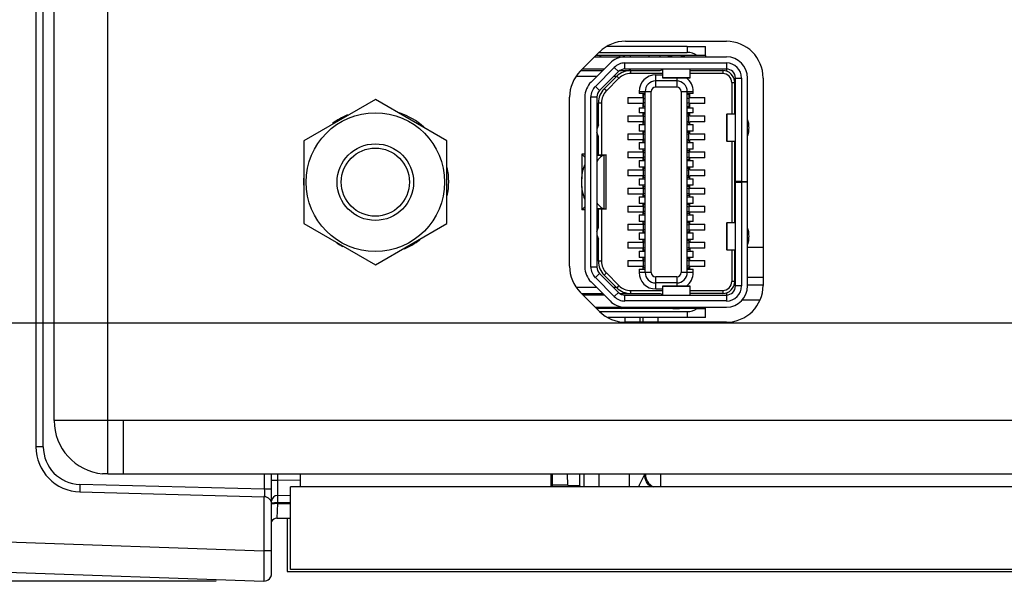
# Model space of a CAD drawing. Header units: inches. Extents: x 0 to 34, y 0 to 22.
# Tile 98 of 133: x 12.2 to 13.5, y 16.3 to 17. Entities that reach past the tile are written whole.
import ezdxf

# ---------------------------------------------------------------- set-up
doc = ezdxf.new("R2010")
doc.units = ezdxf.units.IN
doc.header["$LTSCALE"] = 1.87
doc.header["$MEASUREMENT"] = 0
doc.layers.get('0').update_dxf_attribs({"linetype": 'CONTINUOUS'})
for name, color, linetype in [('02___PRT_ALL_AXES', 7, 'CONTINUOUS'), ('DIMENSIONS', 7, 'CONTINUOUS'), ('THREAD', 7, 'CONTINUOUS')]:
    doc.layers.add(name, color=color, linetype=linetype)
doc.styles.get("Standard").update_dxf_attribs({"font": 'txt', "width": 0.8})
doc.dimstyles.new('DIMSTYLE_1', dxfattribs={"dimtxt": 0.125, "dimasz": 0.18, "dimexe": 0.125, "dimexo": 0.0625, "dimgap": 0.0625, "dimtad": 0, "dimtih": 1, "dimtoh": 1, "dimzin": 4, "dimdsep": 46, "dimtxsty": 'STANDARD', "dimblk": '_FILLED', "dimblk1": '_FILLED', "dimblk2": '_FILLED', "dimcen": 0.09, "dimadec": 0, "dimazin": 0, "dimtp": 0.001, "dimtm": 0.001, "dimtfac": 1, "dimtofl": 0, "dimtmove": 0, "dimatfit": 3, "dimldrblk": '_FILLED', "dimfxl": 1, "dimtolj": 1, "dimtzin": 4, "dimarcsym": 0})
doc.dimstyles.new('DIMSTYLE_2', dxfattribs={"dimtxt": 0.125, "dimasz": 0.18, "dimexe": 0.125, "dimexo": 0.0625, "dimgap": 0.0625, "dimtad": 0, "dimtih": 1, "dimtoh": 1, "dimzin": 4, "dimdsep": 46, "dimtxsty": 'STANDARD', "dimblk": '_FILLED', "dimblk1": '_FILLED', "dimblk2": '_FILLED', "dimcen": 0.09, "dimadec": 0, "dimazin": 0, "dimtp": 0.01, "dimtm": 0.01, "dimtfac": 1, "dimtofl": 0, "dimtmove": 0, "dimatfit": 3, "dimldrblk": '_FILLED', "dimfxl": 1, "dimtolj": 1, "dimtzin": 4, "dimarcsym": 0})

# ---------------------------------------------------------------- blocks, each defined once
blk = doc.blocks.new('_FILLED')
at = {"color": 0, "linetype": 'ByBlock'}
blk.add_solid([(0, 0), (-1, 0.17361), (-1, -0.17361)], dxfattribs=at)
blk = doc.blocks.new('*D1')
at = {"layer": 'DIMENSIONS', "color": 2, "linetype": 'Continuous', "transparency": 16777216}
for p, q in [((11.4587, 16.4051), (11.4587, 15.4033)), ((15.4235, 16.2705), (15.4235, 15.4033)), ((11.4587, 15.5283), (12.7661, 15.5283)), ((15.4235, 15.5283), (14.1161, 15.5283))]:
    blk.add_line(p, q, dxfattribs=at)
at = {"layer": 'DIMENSIONS', "color": 2, "linetype": 'Continuous', "transparency": 16777216, "xscale": 0.18, "yscale": 0.18, "zscale": 0.18, "rotation": 180}
blk.add_blockref('_FILLED', (11.4587, 15.5283), dxfattribs=at)
at = {"layer": 'DIMENSIONS', "color": 2, "linetype": 'Continuous', "transparency": 16777216, "xscale": 0.18, "yscale": 0.18, "zscale": 0.18}
blk.add_blockref('_FILLED', (15.4235, 15.5283), dxfattribs=at)
at = {"layer": 'DIMENSIONS', "color": 2, "linetype": 'Continuous', "transparency": 16777216, "insert": (13.4411, 15.5908), "char_height": 0.125, "width": 1.225, "attachment_point": 2, "line_spacing_factor": 0.9}
blk.add_mtext('3.96{\\Ftxt.shx;\\W1.000000;\\H0.125000; }[100.7]', dxfattribs=at)
blk = doc.blocks.new('*D2')
at = {"layer": 'DIMENSIONS', "color": 2, "linetype": 'Continuous', "transparency": 16777216}
for p, q in [((10.6467, 17.1659), (10.5292, 17.1659)), ((10.6467, 16.6152), (10.6467, 17.1659)), ((15.361, 16.6152), (10.5217, 16.6152)), ((12.4618, 16.2784), (10.5217, 16.2784)), ((10.6467, 16.2784), (10.6467, 15.9184))]:
    blk.add_line(p, q, dxfattribs=at)
at = {"layer": 'DIMENSIONS', "color": 2, "linetype": 'Continuous', "transparency": 16777216, "xscale": 0.18, "yscale": 0.18, "zscale": 0.18}
for p, rotation in [((10.6467, 16.6152), 270), ((10.6467, 16.2784), 90)]:
    blk.add_blockref('_FILLED', p, dxfattribs=dict(at, rotation=rotation))
at = {"layer": 'DIMENSIONS', "color": 2, "linetype": 'Continuous', "transparency": 16777216, "insert": (10.4667, 17.2284), "char_height": 0.125, "width": 0.925, "attachment_point": 3, "line_spacing_factor": 0.9}
blk.add_mtext('.34{\\Ftxt.shx;\\W1.000000;\\H0.125000; }[8.6]', dxfattribs=at)
blk = doc.blocks.new('*D3')
at = {"layer": 'DIMENSIONS', "color": 2, "linetype": 'Continuous', "transparency": 16777216}
for p, q in [((11.4587, 16.4051), (11.4587, 14.6533)), ((15.6095, 16.3338), (15.6095, 14.6533)), ((11.4587, 14.7783), (12.8591, 14.7783)), ((15.6095, 14.7783), (14.2091, 14.7783))]:
    blk.add_line(p, q, dxfattribs=at)
at = {"layer": 'DIMENSIONS', "color": 2, "linetype": 'Continuous', "transparency": 16777216, "xscale": 0.18, "yscale": 0.18, "zscale": 0.18, "rotation": 180}
blk.add_blockref('_FILLED', (11.4587, 14.7783), dxfattribs=at)
at = {"layer": 'DIMENSIONS', "color": 2, "linetype": 'Continuous', "transparency": 16777216, "xscale": 0.18, "yscale": 0.18, "zscale": 0.18}
blk.add_blockref('_FILLED', (15.6095, 14.7783), dxfattribs=at)
at = {"layer": 'DIMENSIONS', "color": 2, "linetype": 'Continuous', "transparency": 16777216, "insert": (13.5341, 14.8408), "char_height": 0.125, "width": 1.225, "attachment_point": 2, "line_spacing_factor": 0.9}
blk.add_mtext('4.15{\\Ftxt.shx;\\W1.000000;\\H0.125000; }[105.4]', dxfattribs=at)

msp = doc.modelspace()

# ---------------------------------------------------------------- linework, layer by layer
at = {"color": 3, "linetype": 'Continuous'}
for p, q in [((12.3203, 16.4184), (12.3203, 19.6077)), ((12.2503, 16.488), (12.2503, 19.538)), ((12.3403, 16.488), (12.2503, 16.488)), ((12.3403, 16.488), (12.3403, 16.418)), ((12.3203, 16.4184), (12.3134, 16.4184)), ((12.3403, 16.418), (12.3203, 16.418)), ((12.5719, 16.418), (12.5719, 16.4015)), ((12.8996, 16.418), (12.8996, 16.4015))]:
    msp.add_line(p, q, dxfattribs=at)
at = {"color": 7, "linetype": 'Continuous'}
for p, q in [((12.2264, 19.5712), (12.2264, 16.4538)), ((12.236, 16.4538), (12.236, 19.5712)), ((13.0636, 16.965), (12.9586, 16.965)), ((12.963, 16.969), (13.0779, 16.969)), ((12.9641, 16.965), (12.9649, 16.9631)), ((13.0779, 16.9768), (12.9726, 16.9768)), ((12.9894, 16.965), (12.9886, 16.9631)), ((13.0029, 16.965), (13.0037, 16.9631)), ((13.0282, 16.965), (13.0273, 16.9631)), ((13.0417, 16.965), (13.0425, 16.9631)), ((13.091, 16.965), (13.0669, 16.965)), ((13.0779, 16.9768), (13.0779, 16.969)), ((13.0779, 16.9768), (13.1016, 16.9768)), ((13.1016, 16.965), (13.091, 16.965)), ((13.1016, 16.965), (13.1016, 16.9768)), ((12.9769, 16.955), (12.9521, 16.9302)), ((12.9566, 16.9631), (13.1291, 16.9631)), ((12.9964, 16.9473), (12.9964, 16.9552)), ((12.9964, 16.9552), (13.1291, 16.9552)), ((13.1016, 16.9647), (13.1016, 16.9631)), ((13.1291, 16.9552), (13.1291, 16.9446)), ((12.9389, 16.9453), (12.9673, 16.9453)), ((12.9409, 16.9473), (12.9693, 16.9473)), ((12.9577, 16.9246), (12.9825, 16.9494)), ((12.9881, 16.9438), (12.9633, 16.919)), ((12.9825, 16.9494), (12.9881, 16.9438)), ((12.99, 16.9453), (13.0425, 16.9453)), ((12.9964, 16.9473), (13.1291, 16.9473)), ((13.0039, 16.9414), (13.0039, 16.9453)), ((13.0458, 16.9414), (13.0039, 16.9414)), ((13.0366, 16.9318), (13.0366, 16.9394)), ((13.0458, 16.9394), (13.0366, 16.9394)), ((13.0425, 16.9453), (13.0458, 16.9465)), ((13.0458, 16.9355), (13.0458, 16.9473)), ((13.0813, 16.9473), (13.0813, 16.9355)), ((13.0813, 16.9453), (13.1242, 16.9453)), ((13.1242, 16.9414), (13.0813, 16.9414)), ((13.1242, 16.9453), (13.1242, 16.9414)), ((12.9594, 16.9375), (12.9327, 16.9375)), ((12.9693, 16.9213), (12.9858, 16.9378)), ((12.9886, 16.9351), (12.9721, 16.9186)), ((12.9854, 16.9375), (12.9817, 16.9375)), ((12.9858, 16.9378), (12.9886, 16.9351)), ((13.0366, 16.9237), (13.0366, 16.9316)), ((13.0641, 16.9316), (13.0366, 16.9316)), ((13.0813, 16.9357), (13.0458, 16.9357)), ((13.0813, 16.9355), (13.0458, 16.9355)), ((13.0641, 16.9355), (13.0641, 16.9237)), ((13.136, 16.9296), (13.136, 16.8883)), ((13.136, 16.9296), (13.1399, 16.9296)), ((13.1399, 16.8883), (13.1399, 16.9296)), ((13.1409, 16.6638), (13.1409, 16.9355)), ((13.1409, 16.9355), (13.1488, 16.9355)), ((13.1488, 16.9355), (13.1488, 16.8001)), ((13.1567, 16.6638), (13.1567, 16.9355)), ((12.9633, 16.919), (12.9577, 16.9246)), ((12.9721, 16.9186), (12.9693, 16.9213)), ((13.0149, 16.9178), (13.0149, 16.9154)), ((13.0149, 16.9178), (13.0228, 16.9178)), ((13.0197, 16.9154), (13.0149, 16.9154)), ((13.0197, 16.9154), (13.0197, 16.9099)), ((13.0228, 16.9154), (13.0197, 16.9154)), ((13.0208, 16.8981), (13.0208, 16.9138)), ((13.0208, 16.9138), (13.0228, 16.9138)), ((13.0228, 16.6816), (13.0228, 16.9178)), ((13.0228, 16.9178), (13.0307, 16.9178)), ((13.0307, 16.6816), (13.0307, 16.9178)), ((13.0641, 16.9237), (13.0366, 16.9237)), ((13.0701, 16.9178), (13.0701, 16.6816)), ((13.0701, 16.9178), (13.0779, 16.9178)), ((13.0779, 16.6816), (13.0779, 16.9178)), ((13.0811, 16.9154), (13.0779, 16.9154)), ((13.0799, 16.9138), (13.0779, 16.9138)), ((13.0782, 16.9178), (13.0858, 16.9178)), ((13.0799, 16.9138), (13.0799, 16.8981)), ((13.0811, 16.9099), (13.0811, 16.9154)), ((13.0858, 16.9154), (13.0811, 16.9154)), ((13.0858, 16.9154), (13.0858, 16.9178)), ((12.6701, 16.9075), (12.5766, 16.8535)), ((12.7636, 16.8535), (12.6701, 16.9075)), ((12.9441, 16.9107), (12.9441, 16.6886)), ((12.9519, 16.6886), (12.9519, 16.9107)), ((12.9519, 16.9107), (12.9598, 16.9107)), ((12.9598, 16.9107), (12.9598, 16.6886)), ((12.9618, 16.8745), (12.9618, 16.9032)), ((12.9618, 16.9032), (12.9657, 16.9032)), ((12.9657, 16.9032), (12.9657, 16.8351)), ((13, 16.9099), (13, 16.902)), ((13, 16.9099), (13.0197, 16.9099)), ((13.0197, 16.902), (13, 16.902)), ((13.0197, 16.902), (13.0197, 16.8965)), ((13.0208, 16.9083), (13.0228, 16.9091)), ((13.0228, 16.9028), (13.0208, 16.9037)), ((13.0799, 16.9083), (13.0779, 16.9091)), ((13.0779, 16.9028), (13.0799, 16.9037)), ((13.0811, 16.9099), (13.1008, 16.9099)), ((13.0811, 16.8965), (13.0811, 16.902)), ((13.1008, 16.902), (13.0811, 16.902)), ((13.1008, 16.902), (13.1008, 16.9099)), ((13.0149, 16.8965), (13.0149, 16.8898)), ((13.0149, 16.8965), (13.0197, 16.8965)), ((13.0197, 16.8898), (13.0149, 16.8898)), ((13.0197, 16.8965), (13.0228, 16.8965)), ((13.0197, 16.8898), (13.0197, 16.8863)), ((13.0228, 16.8898), (13.0197, 16.8898)), ((13.0228, 16.8981), (13.0208, 16.8981)), ((13.0208, 16.8764), (13.0208, 16.8883)), ((13.0228, 16.8883), (13.0208, 16.8883)), ((13.0779, 16.8981), (13.0799, 16.8981)), ((13.0779, 16.8965), (13.0812, 16.8965)), ((13.0811, 16.8898), (13.0779, 16.8898)), ((13.0799, 16.8883), (13.0779, 16.8883)), ((13.0799, 16.8764), (13.0799, 16.8883)), ((13.0811, 16.8863), (13.0811, 16.8898)), ((13.0858, 16.8898), (13.0811, 16.8898)), ((13.0812, 16.8965), (13.0858, 16.8965)), ((13.0858, 16.8898), (13.0858, 16.8965)), ((13.1291, 16.8883), (13.1291, 16.8528)), ((13.1291, 16.8883), (13.1294, 16.8883)), ((13.1294, 16.8883), (13.1294, 16.8528)), ((13.1409, 16.8883), (13.1294, 16.8883)), ((13, 16.8863), (13, 16.8784)), ((13, 16.8863), (13.0197, 16.8863)), ((13.0197, 16.8784), (13, 16.8784)), ((13.0149, 16.8749), (13.0149, 16.8662)), ((13.0149, 16.8749), (13.0197, 16.8749)), ((13.0197, 16.8784), (13.0197, 16.8749)), ((13.0197, 16.8749), (13.0228, 16.8749)), ((13.0208, 16.8854), (13.0228, 16.886)), ((13.0228, 16.8786), (13.0208, 16.8793)), ((13.0228, 16.8764), (13.0208, 16.8764)), ((13.0799, 16.8854), (13.0779, 16.886)), ((13.0779, 16.8786), (13.0799, 16.8793)), ((13.0799, 16.8764), (13.0779, 16.8764)), ((13.0779, 16.8749), (13.0812, 16.8749)), ((13.0811, 16.8863), (13.1008, 16.8863)), ((13.0811, 16.8749), (13.0811, 16.8784)), ((13.1008, 16.8784), (13.0811, 16.8784)), ((13.0812, 16.8749), (13.0858, 16.8749)), ((13.0858, 16.8662), (13.0858, 16.8749)), ((13.1008, 16.8784), (13.1008, 16.8863)), ((12.9618, 16.8745), (12.9598, 16.8686)), ((12.9618, 16.8587), (12.9598, 16.8646)), ((13, 16.8627), (13, 16.8548)), ((13, 16.8627), (13.0197, 16.8627)), ((13.0197, 16.8662), (13.0149, 16.8662)), ((13.0197, 16.8662), (13.0197, 16.8627)), ((13.0228, 16.8662), (13.0197, 16.8662)), ((13.0208, 16.8528), (13.0208, 16.8646)), ((13.0228, 16.8646), (13.0208, 16.8646)), ((13.0228, 16.8624), (13.0208, 16.8618)), ((13.0811, 16.8662), (13.0779, 16.8662)), ((13.0779, 16.8646), (13.0799, 16.8646)), ((13.0779, 16.8624), (13.0799, 16.8618)), ((13.0799, 16.8528), (13.0799, 16.8646)), ((13.0811, 16.8627), (13.0811, 16.8662)), ((13.0858, 16.8662), (13.0811, 16.8662)), ((13.0811, 16.8627), (13.1008, 16.8627)), ((13.1008, 16.8548), (13.1008, 16.8627)), ((12.5766, 16.8535), (12.5766, 16.7455)), ((12.7636, 16.7455), (12.7636, 16.8535)), ((12.9618, 16.8351), (12.9618, 16.8587)), ((13.0197, 16.8548), (13, 16.8548)), ((13.0149, 16.8512), (13.0149, 16.8426)), ((13.0149, 16.8512), (13.0197, 16.8512)), ((13.0197, 16.8548), (13.0197, 16.8512)), ((13.0197, 16.8512), (13.0228, 16.8512)), ((13.0228, 16.855), (13.0208, 16.8557)), ((13.0228, 16.8528), (13.0208, 16.8528)), ((13.0779, 16.855), (13.0799, 16.8557)), ((13.0799, 16.8528), (13.0779, 16.8528)), ((13.0779, 16.8512), (13.0812, 16.8512)), ((13.0811, 16.8512), (13.0811, 16.8548)), ((13.1008, 16.8548), (13.0811, 16.8548)), ((13.0812, 16.8512), (13.0858, 16.8512)), ((13.0858, 16.8426), (13.0858, 16.8512)), ((13.1294, 16.8528), (13.1291, 16.8528)), ((13.1294, 16.8528), (13.1409, 16.8528)), ((13.136, 16.8528), (13.136, 16.7465)), ((13.1399, 16.7465), (13.1399, 16.8528)), ((13.1403, 16.7465), (13.1403, 16.8528)), ((13, 16.839), (13, 16.8312)), ((13, 16.839), (13.0197, 16.839)), ((13.0197, 16.8426), (13.0149, 16.8426)), ((13.0197, 16.8426), (13.0197, 16.839)), ((13.0228, 16.8426), (13.0197, 16.8426)), ((13.0208, 16.8292), (13.0208, 16.841)), ((13.0208, 16.841), (13.0228, 16.841)), ((13.0208, 16.8378), (13.0228, 16.8386)), ((13.0811, 16.8426), (13.0779, 16.8426)), ((13.0779, 16.841), (13.0799, 16.841)), ((13.0799, 16.8378), (13.0779, 16.8386)), ((13.0799, 16.841), (13.0799, 16.8292)), ((13.0811, 16.839), (13.0811, 16.8426)), ((13.0858, 16.8426), (13.0811, 16.8426)), ((13.0811, 16.839), (13.1008, 16.839)), ((13.1008, 16.8312), (13.1008, 16.839)), ((13.1399, 16.841), (13.1403, 16.841)), ((12.9401, 16.8359), (12.9401, 16.8037)), ((12.9401, 16.8359), (12.9441, 16.832)), ((12.9441, 16.8359), (12.9401, 16.8359)), ((12.9618, 16.8359), (12.9598, 16.8359)), ((12.9598, 16.8351), (12.972, 16.8351)), ((12.9598, 16.8346), (12.9686, 16.8346)), ((12.9719, 16.8351), (12.9686, 16.8346)), ((12.9686, 16.8346), (12.9686, 16.7648)), ((12.972, 16.7642), (12.972, 16.8351)), ((13.0197, 16.8312), (13, 16.8312)), ((13.0149, 16.8276), (13.0149, 16.819)), ((13.0149, 16.8276), (13.0197, 16.8276)), ((13.0197, 16.8312), (13.0197, 16.8276)), ((13.0197, 16.8276), (13.0228, 16.8276)), ((13.0228, 16.8316), (13.0208, 16.8324)), ((13.0228, 16.8292), (13.0208, 16.8292)), ((13.0779, 16.8316), (13.0799, 16.8324)), ((13.0779, 16.8292), (13.0799, 16.8292)), ((13.0779, 16.8276), (13.0812, 16.8276)), ((13.0811, 16.8276), (13.0811, 16.8312)), ((13.1008, 16.8312), (13.0811, 16.8312)), ((13.0812, 16.8276), (13.0858, 16.8276)), ((13.0858, 16.819), (13.0858, 16.8276)), ((13, 16.8154), (13, 16.8075)), ((13, 16.8154), (13.0197, 16.8154)), ((13.0197, 16.819), (13.0149, 16.819)), ((13.0197, 16.819), (13.0197, 16.8154)), ((13.0228, 16.819), (13.0197, 16.819)), ((13.0208, 16.8056), (13.0208, 16.8174)), ((13.0228, 16.8174), (13.0208, 16.8174)), ((13.0228, 16.8152), (13.0208, 16.8145)), ((13.0811, 16.819), (13.0779, 16.819)), ((13.0799, 16.8174), (13.0779, 16.8174)), ((13.0799, 16.8145), (13.0779, 16.8152)), ((13.0799, 16.8056), (13.0799, 16.8174)), ((13.0811, 16.8154), (13.0811, 16.819)), ((13.0858, 16.819), (13.0811, 16.819)), ((13.0811, 16.8154), (13.1008, 16.8154)), ((13.1008, 16.8075), (13.1008, 16.8154)), ((13.1406, 16.8221), (13.1409, 16.8221)), ((13.0197, 16.8075), (13, 16.8075)), ((13.0149, 16.804), (13.0149, 16.7953)), ((13.0149, 16.804), (13.0197, 16.804)), ((13.0197, 16.8075), (13.0197, 16.804)), ((13.0197, 16.804), (13.0228, 16.804)), ((13.0208, 16.8084), (13.0228, 16.8078)), ((13.0228, 16.8056), (13.0208, 16.8056)), ((13.0779, 16.8078), (13.0799, 16.8084)), ((13.0799, 16.8056), (13.0779, 16.8056)), ((13.0779, 16.804), (13.0812, 16.804)), ((13.0811, 16.804), (13.0811, 16.8075)), ((13.1008, 16.8075), (13.0811, 16.8075)), ((13.0812, 16.804), (13.0858, 16.804)), ((13.0858, 16.7953), (13.0858, 16.804)), ((13.1488, 16.8001), (13.1409, 16.8001)), ((13.1409, 16.7993), (13.1488, 16.7993)), ((13.1488, 16.8001), (13.1567, 16.8001)), ((13.1488, 16.7993), (13.1488, 16.6638)), ((13.1567, 16.7993), (13.1488, 16.7993)), ((12.9401, 16.7936), (12.9401, 16.7634)), ((13, 16.7918), (13, 16.7839)), ((13, 16.7918), (13.0197, 16.7918)), ((13.0197, 16.7953), (13.0149, 16.7953)), ((13.0197, 16.7953), (13.0197, 16.7918)), ((13.0228, 16.7953), (13.0197, 16.7953)), ((13.0208, 16.782), (13.0208, 16.7938)), ((13.0208, 16.7938), (13.0228, 16.7938)), ((13.0208, 16.7909), (13.0228, 16.7916)), ((13.0228, 16.7842), (13.0208, 16.7848)), ((13.0811, 16.7953), (13.0779, 16.7953)), ((13.0799, 16.7938), (13.0779, 16.7938)), ((13.0779, 16.7916), (13.0799, 16.7909)), ((13.0799, 16.7848), (13.0779, 16.7842)), ((13.0799, 16.7938), (13.0799, 16.782)), ((13.0811, 16.7918), (13.0811, 16.7953)), ((13.0858, 16.7953), (13.0811, 16.7953)), ((13.0811, 16.7918), (13.1008, 16.7918)), ((13.1008, 16.7839), (13.1008, 16.7918)), ((13.0197, 16.7839), (13, 16.7839)), ((13.0149, 16.7804), (13.0149, 16.7717)), ((13.0149, 16.7804), (13.0197, 16.7804)), ((13.0197, 16.7839), (13.0197, 16.7804)), ((13.0197, 16.7804), (13.0228, 16.7804)), ((13.0208, 16.782), (13.0228, 16.782)), ((13.0799, 16.782), (13.0779, 16.782)), ((13.0779, 16.7804), (13.0812, 16.7804)), ((13.0811, 16.7804), (13.0811, 16.7839)), ((13.1008, 16.7839), (13.0811, 16.7839)), ((13.0812, 16.7804), (13.0858, 16.7804)), ((13.0858, 16.7717), (13.0858, 16.7804)), ((13.1409, 16.7772), (13.1403, 16.7772)), ((12.9401, 16.7634), (12.9441, 16.7674)), ((12.9441, 16.7634), (12.9401, 16.7634)), ((12.9686, 16.7648), (12.9598, 16.7648)), ((12.9719, 16.7642), (12.9598, 16.7642)), ((12.9618, 16.7634), (12.9598, 16.7634)), ((12.9618, 16.7406), (12.9618, 16.7642)), ((12.9657, 16.7642), (12.9657, 16.6961)), ((12.9686, 16.7648), (12.9719, 16.7642)), ((13, 16.7682), (13, 16.7603)), ((13, 16.7682), (13.0197, 16.7682)), ((13.0197, 16.7603), (13, 16.7603)), ((13.0197, 16.7717), (13.0149, 16.7717)), ((13.0197, 16.7717), (13.0197, 16.7682)), ((13.0228, 16.7717), (13.0197, 16.7717)), ((13.0197, 16.7603), (13.0197, 16.7568)), ((13.0208, 16.7583), (13.0208, 16.7701)), ((13.0208, 16.7701), (13.0228, 16.7701)), ((13.0208, 16.7669), (13.0228, 16.7678)), ((13.0228, 16.7607), (13.0208, 16.7615)), ((13.0811, 16.7717), (13.0779, 16.7717)), ((13.0799, 16.7701), (13.0779, 16.7701)), ((13.0799, 16.7669), (13.0779, 16.7678)), ((13.0779, 16.7607), (13.0799, 16.7615)), ((13.0799, 16.7701), (13.0799, 16.7583)), ((13.0811, 16.7682), (13.0811, 16.7717)), ((13.0858, 16.7717), (13.0811, 16.7717)), ((13.0811, 16.7682), (13.1008, 16.7682)), ((13.0811, 16.7568), (13.0811, 16.7603)), ((13.1008, 16.7603), (13.0811, 16.7603)), ((13.1008, 16.7603), (13.1008, 16.7682)), ((13.0149, 16.7568), (13.0149, 16.7481)), ((13.0149, 16.7568), (13.0197, 16.7568)), ((13.0197, 16.7481), (13.0149, 16.7481)), ((13.0197, 16.7568), (13.0228, 16.7568)), ((13.0197, 16.7481), (13.0197, 16.7446)), ((13.0228, 16.7481), (13.0197, 16.7481)), ((13.0228, 16.7583), (13.0208, 16.7583)), ((13.0208, 16.7347), (13.0208, 16.7465)), ((13.0208, 16.7465), (13.0228, 16.7465)), ((13.0799, 16.7583), (13.0779, 16.7583)), ((13.0779, 16.7568), (13.0812, 16.7568)), ((13.0811, 16.7481), (13.0779, 16.7481)), ((13.0799, 16.7465), (13.0779, 16.7465)), ((13.0799, 16.7465), (13.0799, 16.7347)), ((13.0811, 16.7446), (13.0811, 16.7481)), ((13.0858, 16.7481), (13.0811, 16.7481)), ((13.0812, 16.7568), (13.0858, 16.7568)), ((13.0858, 16.7481), (13.0858, 16.7568)), ((13.1291, 16.7465), (13.1291, 16.7111)), ((13.1291, 16.7465), (13.1294, 16.7465)), ((13.1294, 16.7465), (13.1294, 16.7111)), ((13.1409, 16.7465), (13.1294, 16.7465)), ((13.1403, 16.7583), (13.1399, 16.7583)), ((12.5766, 16.7455), (12.6701, 16.6915)), ((12.6701, 16.6915), (12.7636, 16.7455)), ((12.9598, 16.7347), (12.9618, 16.7406)), ((13, 16.7446), (13, 16.7367)), ((13, 16.7446), (13.0197, 16.7446)), ((13.0197, 16.7367), (13, 16.7367)), ((13.0197, 16.7367), (13.0197, 16.7331)), ((13.0228, 16.7443), (13.0208, 16.7437)), ((13.0228, 16.7369), (13.0208, 16.7376)), ((13.0208, 16.7347), (13.0228, 16.7347)), ((13.0779, 16.7443), (13.0799, 16.7437)), ((13.0779, 16.7369), (13.0799, 16.7376)), ((13.0779, 16.7347), (13.0799, 16.7347)), ((13.0811, 16.7446), (13.1008, 16.7446)), ((13.0811, 16.7331), (13.0811, 16.7367)), ((13.1008, 16.7367), (13.0811, 16.7367)), ((13.1008, 16.7367), (13.1008, 16.7446)), ((12.9598, 16.7308), (12.9618, 16.7249)), ((12.9618, 16.6961), (12.9618, 16.7249)), ((13, 16.7209), (13, 16.7131)), ((13, 16.7209), (13.0197, 16.7209)), ((13.0149, 16.7331), (13.0149, 16.7245)), ((13.0149, 16.7331), (13.0197, 16.7331)), ((13.0197, 16.7245), (13.0149, 16.7245)), ((13.0197, 16.7331), (13.0228, 16.7331)), ((13.0197, 16.7245), (13.0197, 16.7209)), ((13.0228, 16.7245), (13.0197, 16.7245)), ((13.0208, 16.7111), (13.0208, 16.7229)), ((13.0208, 16.7229), (13.0228, 16.7229)), ((13.0208, 16.7201), (13.0228, 16.7207)), ((13.0779, 16.7331), (13.0812, 16.7331)), ((13.0811, 16.7245), (13.0779, 16.7245)), ((13.0799, 16.7229), (13.0779, 16.7229)), ((13.0779, 16.7207), (13.0799, 16.7201)), ((13.0799, 16.7229), (13.0799, 16.7111)), ((13.0811, 16.7245), (13.0811, 16.7209)), ((13.0858, 16.7245), (13.0811, 16.7245)), ((13.0811, 16.7209), (13.1008, 16.7209)), ((13.0812, 16.7331), (13.0858, 16.7331)), ((13.0858, 16.7245), (13.0858, 16.7331)), ((13.1008, 16.7131), (13.1008, 16.7209)), ((13.0197, 16.7131), (13, 16.7131)), ((13.0149, 16.7095), (13.0149, 16.7009)), ((13.0149, 16.7095), (13.0197, 16.7095)), ((13.0197, 16.7131), (13.0197, 16.7095)), ((13.0197, 16.7095), (13.0228, 16.7095)), ((13.0208, 16.7139), (13.0228, 16.7133)), ((13.0208, 16.7111), (13.0228, 16.7111)), ((13.0799, 16.7139), (13.0779, 16.7133)), ((13.0799, 16.7111), (13.0779, 16.7111)), ((13.0779, 16.7095), (13.0812, 16.7095)), ((13.0811, 16.7131), (13.0811, 16.7095)), ((13.1008, 16.7131), (13.0811, 16.7131)), ((13.0812, 16.7095), (13.0858, 16.7095)), ((13.0858, 16.7009), (13.0858, 16.7095)), ((13.1294, 16.7111), (13.1291, 16.7111)), ((13.1294, 16.7111), (13.1409, 16.7111)), ((13.136, 16.7111), (13.136, 16.6697)), ((13.1399, 16.6697), (13.1399, 16.7111)), ((13.177, 16.7143), (13.1567, 16.7143)), ((12.9657, 16.6961), (12.9618, 16.6961)), ((13, 16.6973), (13, 16.6894)), ((13, 16.6973), (13.0197, 16.6973)), ((13.0197, 16.7009), (13.0149, 16.7009)), ((13.0197, 16.7009), (13.0197, 16.6973)), ((13.0228, 16.7009), (13.0197, 16.7009)), ((13.0208, 16.6875), (13.0208, 16.6993)), ((13.0208, 16.6993), (13.0228, 16.6993)), ((13.0208, 16.6964), (13.0228, 16.6971)), ((13.0811, 16.7009), (13.0779, 16.7009)), ((13.0799, 16.6993), (13.0779, 16.6993)), ((13.0799, 16.6961), (13.0779, 16.6969)), ((13.0799, 16.6993), (13.0799, 16.6875)), ((13.0811, 16.6973), (13.0811, 16.7009)), ((13.0858, 16.7009), (13.0811, 16.7009)), ((13.0811, 16.6973), (13.1008, 16.6973)), ((13.1008, 16.6894), (13.1008, 16.6973)), ((12.9598, 16.6886), (12.9519, 16.6886)), ((13.0197, 16.6894), (13, 16.6894)), ((13.0149, 16.6859), (13.0149, 16.6816)), ((13.0149, 16.6859), (13.0197, 16.6859)), ((13.0197, 16.6894), (13.0197, 16.6859)), ((13.0197, 16.6859), (13.0228, 16.6859)), ((13.0228, 16.6897), (13.0208, 16.6903)), ((13.0228, 16.6875), (13.0208, 16.6875)), ((13.0779, 16.6899), (13.0799, 16.6907)), ((13.0779, 16.6875), (13.0799, 16.6875)), ((13.0779, 16.6859), (13.0812, 16.6859)), ((13.0811, 16.6859), (13.0811, 16.6894)), ((13.1008, 16.6894), (13.0811, 16.6894)), ((13.0812, 16.6859), (13.0858, 16.6859)), ((13.0858, 16.6816), (13.0858, 16.6859)), ((12.9521, 16.6692), (12.9769, 16.6444)), ((12.9577, 16.6747), (12.9633, 16.6803)), ((12.9825, 16.6499), (12.9577, 16.6747)), ((12.9633, 16.6803), (12.9881, 16.6555)), ((12.9693, 16.678), (12.9721, 16.6808)), ((12.9858, 16.6615), (12.9693, 16.678)), ((12.9721, 16.6808), (12.9886, 16.6643)), ((13.0226, 16.6816), (13.0149, 16.6816)), ((13.0307, 16.6816), (13.0228, 16.6816)), ((13.0366, 16.6599), (13.0366, 16.6757)), ((13.0641, 16.6757), (13.0366, 16.6757)), ((13.0641, 16.6757), (13.0641, 16.6678)), ((13.0779, 16.6816), (13.0701, 16.6816)), ((13.0782, 16.6816), (13.0779, 16.6816)), ((13.0858, 16.6816), (13.0782, 16.6816)), ((13.1399, 16.6697), (13.136, 16.6697)), ((13.177, 16.675), (13.1567, 16.675)), ((12.9594, 16.6619), (12.9332, 16.6619)), ((12.9854, 16.6619), (12.9817, 16.6619)), ((12.9886, 16.6643), (12.9858, 16.6615)), ((13.0039, 16.654), (13.0039, 16.6579)), ((13.0039, 16.6579), (13.0458, 16.6579)), ((13.0641, 16.6678), (13.0366, 16.6678)), ((13.0366, 16.6599), (13.0458, 16.6599)), ((13.0458, 16.6521), (13.0458, 16.6639)), ((13.0458, 16.6639), (13.0813, 16.6639)), ((13.0458, 16.6636), (13.0813, 16.6636)), ((13.0641, 16.6675), (13.0641, 16.6639)), ((13.0813, 16.6639), (13.0813, 16.6521)), ((13.0813, 16.6579), (13.1242, 16.6579)), ((13.1242, 16.6579), (13.1242, 16.654)), ((13.1488, 16.6638), (13.1409, 16.6638)), ((13.177, 16.665), (13.1567, 16.665)), ((12.9396, 16.654), (12.9673, 16.654)), ((12.9693, 16.652), (12.9416, 16.652)), ((12.9881, 16.6555), (12.9825, 16.6499)), ((12.99, 16.654), (13.0425, 16.654)), ((12.9964, 16.6442), (12.9964, 16.652)), ((12.9964, 16.652), (13.1291, 16.652)), ((13.1291, 16.6442), (12.9964, 16.6442)), ((13.0425, 16.654), (13.0458, 16.6529)), ((13.1242, 16.654), (13.0813, 16.654)), ((13.1291, 16.6548), (13.1291, 16.6442)), ((13.1724, 16.6453), (13.1493, 16.6453)), ((12.9574, 16.6363), (13.1291, 16.6363)), ((13.091, 16.6343), (12.9593, 16.6343)), ((12.9633, 16.6304), (13.0779, 16.6304)), ((12.9641, 16.6343), (12.9649, 16.6363)), ((12.9894, 16.6343), (12.9886, 16.6363)), ((13.0029, 16.6343), (13.0037, 16.6363)), ((13.0282, 16.6343), (13.0273, 16.6363)), ((13.0417, 16.6343), (13.0425, 16.6363)), ((13.0779, 16.6304), (13.0779, 16.6225)), ((13.091, 16.6343), (13.1016, 16.6343)), ((13.1016, 16.6225), (13.1016, 16.6363)), ((13.0779, 16.6225), (12.9741, 16.6225)), ((12.9966, 16.6165), (12.9966, 16.6225)), ((13.0162, 16.6165), (13.0162, 16.6225)), ((13.0197, 16.6225), (13.0197, 16.6165)), ((13.0394, 16.6225), (13.0394, 16.6165)), ((13.1016, 16.6225), (13.0779, 16.6225)), ((12.236, 16.4538), (12.2264, 16.4538)), ((12.5249, 16.418), (12.5249, 16.3983)), ((12.5345, 16.2882), (12.5345, 16.418)), ((12.5422, 16.418), (12.5422, 16.41)), ((12.9217, 16.4034), (12.9215, 16.418)), ((12.9374, 16.4027), (12.9374, 16.418)), ((12.9427, 16.418), (12.9427, 16.4015)), ((12.9624, 16.418), (12.9624, 16.4015)), ((13.0024, 16.4015), (13.0024, 16.418)), ((13.0221, 16.4176), (13.015, 16.4034)), ((13.0428, 16.4186), (13.0428, 16.4015)), ((12.5249, 16.3983), (12.2839, 16.4046)), ((12.5345, 16.41), (12.5422, 16.41)), ((12.5422, 16.41), (12.572, 16.4105)), ((12.5422, 16.41), (12.5422, 16.3903)), ((12.559, 16.2935), (12.559, 16.4015)), ((15.389, 16.4015), (12.559, 16.4015)), ((12.9374, 16.4028), (12.9217, 16.4028)), ((12.9374, 16.4027), (12.9386, 16.4015)), ((13.015, 16.4034), (13.0141, 16.4016)), ((12.2839, 16.3948), (12.5249, 16.3885)), ((12.5243, 16.3885), (12.5243, 16.3177)), ((12.5345, 16.3983), (12.5249, 16.3983)), ((12.5422, 16.3902), (12.5421, 16.3806)), ((12.5422, 16.3903), (12.5591, 16.3906)), ((12.5343, 16.3806), (12.5382, 16.3807)), ((12.5343, 16.3797), (12.5382, 16.3797)), ((12.5421, 16.3797), (12.5414, 16.3605)), ((12.5421, 16.3806), (12.5421, 16.3797)), ((12.559, 16.3806), (12.5421, 16.3806)), ((12.5421, 16.3797), (12.559, 16.3797)), ((12.5414, 16.3605), (12.559, 16.3605)), ((12.5547, 16.36), (12.5547, 16.2909)), ((11.6107, 16.3496), (12.5243, 16.3177)), ((11.6107, 16.3103), (12.5243, 16.2784)), ((12.5345, 16.3177), (12.5243, 16.3177)), ((12.5547, 16.2909), (15.4157, 16.2909)), ((15.389, 16.2935), (12.559, 16.2935))]:
    msp.add_line(p, q, dxfattribs=at)
msp.add_circle((12.6701, 16.7995), 0.0906, dxfattribs=at)
for centre, radius, start, end in [((12.9618, 16.9611), 0.00394, 43.5739, 90), ((12.9917, 16.9611), 0.00394, 90, 136.4261), ((12.9964, 16.9355), 0.0276, 90, 135), ((12.9964, 16.9355), 0.0197, 90, 135), ((13.1291, 16.9355), 0.0276, 0, 90), ((13.1291, 16.9355), 0.0197, 0, 90), ((13.0039, 16.9197), 0.0256, 90, 135), ((12.9964, 16.9355), 0.0118, 90, 135), ((13.0039, 16.9197), 0.0217, 90, 135), ((13.0366, 16.9178), 0.0217, 90, 180), ((13.1242, 16.9296), 0.0157, 0, 90), ((13.1242, 16.9296), 0.0118, 0, 90), ((13.1291, 16.9355), 0.0118, 0, 90), ((12.9716, 16.9107), 0.0276, 135, 180), ((13.0366, 16.9178), 0.0138, 90, 180), ((13.0641, 16.9178), 0.0138, 0, 90), ((13.0641, 16.9178), 0.0217, 0, 55.3825), ((12.9716, 16.9107), 0.0197, 135, 180), ((12.9716, 16.9107), 0.0118, 135, 180), ((12.9874, 16.9032), 0.0256, 135, 180), ((12.9874, 16.9032), 0.0217, 135, 180), ((13.0366, 16.9178), 0.00591, 90, 180), ((13.0641, 16.9178), 0.00591, 0, 90), ((12.9874, 16.6961), 0.0256, 180, 225), ((12.9874, 16.6961), 0.0217, 180, 225), ((12.9716, 16.6886), 0.0276, 180, 225), ((12.9716, 16.6886), 0.0197, 180, 225), ((12.9716, 16.6886), 0.0118, 180, 225), ((13.0366, 16.6816), 0.0217, 180, 270), ((13.0366, 16.6816), 0.0138, 180, 270), ((13.0366, 16.6816), 0.00591, 180, 270), ((13.0641, 16.6816), 0.0138, 270, 360), ((13.0641, 16.6816), 0.00591, 270, 360), ((13.0641, 16.6816), 0.0217, 304.6122, 360), ((13.1242, 16.6697), 0.0157, 270, 360), ((13.1242, 16.6697), 0.0118, 270, 360), ((13.0039, 16.6796), 0.0256, 225, 270), ((13.0039, 16.6796), 0.0217, 225, 270), ((13.1291, 16.6638), 0.0276, 270, 360), ((13.1291, 16.6638), 0.0197, 270, 360), ((13.1291, 16.6638), 0.0118, 270, 360), ((12.9964, 16.6638), 0.0276, 225, 270), ((12.9964, 16.6638), 0.0197, 225, 270), ((12.9964, 16.6638), 0.0118, 225, 270), ((12.9618, 16.6383), 0.00394, 270, 316.4941), ((12.9917, 16.6383), 0.00394, 223.5059, 270), ((12.2855, 16.4538), 0.0591, 180, 268.5), ((12.2852, 16.4538), 0.0492, 180.007, 268.4932), ((13.0428, 16.4187), 0.0197, 180.0257, 241.9655), ((12.5247, 16.3786), 0.00984, 0.0004, 88.5), ((12.5422, 16.3823), 0.00787, 90, 174.1511), ((12.5352, 16.1215), 0.2592, 88.468, 89.3377), ((12.5352, 16.1205), 0.2592, 88.468, 89.3377), ((12.5414, 16.3526), 0.00787, 90, 152.7822), ((12.5247, 16.2882), 0.00984, 268, 360), ((12.5247, 16.2882), 0.00984, 323.3771, 360)]:
    msp.add_arc(centre, radius, start, end, dxfattribs=at)
at = {"color": 3, "linetype": 'Continuous'}
msp.add_arc((12.3203, 16.488), 0.07, 180, 264.3311, dxfattribs=at)
at = {"color": 7, "linetype": 'Continuous'}
for centre, major_axis, start_param, end_param in [((13.0779, 16.9453), (0.0236, 0), 0.985111, 1.570796), ((13.0779, 16.654), (0, 0.0236), -3.141593, -2.555907)]:
    msp.add_ellipse(centre, major_axis=major_axis, ratio=0.999988, start_param=start_param, end_param=end_param, dxfattribs=at)
for points, knots in [([(13.0636, 16.965), (13.0616, 16.965), (13.0579, 16.9647), (13.0542, 16.9638), (13.0526, 16.9631)], [0, 0, 0, 0, 0.521187, 1, 1, 1, 1]), ([(13.0745, 16.9631), (13.0729, 16.9638), (13.0692, 16.9647), (13.0655, 16.965), (13.0636, 16.965)], [0, 0, 0, 0, 0.478813, 1, 1, 1, 1]), ([(13.1584, 16.8743), (13.1584, 16.8749), (13.158, 16.8774), (13.1574, 16.8798), (13.1567, 16.8815)], [0, 0, 0, 0, 0.263189, 1, 1, 1, 1]), ([(13.1567, 16.8595), (13.1576, 16.8618), (13.1587, 16.8667), (13.1587, 16.8717), (13.1584, 16.8743)], [0, 0, 0, 0, 0.480934, 1, 1, 1, 1]), ([(12.9686, 16.8346), (12.9678, 16.8343), (12.9641, 16.8325), (12.9614, 16.8292), (12.9597, 16.8265)], [0, 0, 0, 0, 0.218937, 1, 1, 1, 1]), ([(12.9402, 16.7936), (12.9397, 16.7986), (12.9399, 16.8083), (12.9422, 16.8177), (12.944, 16.822)], [0, 0, 0, 0, 0.519958, 1, 1, 1, 1]), ([(12.944, 16.7774), (12.9435, 16.7786), (12.9416, 16.7838), (12.9406, 16.7894), (12.9402, 16.7936)], [0, 0, 0, 0, 0.234134, 1, 1, 1, 1]), ([(12.9598, 16.7728), (12.9604, 16.7718), (12.9626, 16.7685), (12.9659, 16.7657), (12.9686, 16.7648)], [0, 0, 0, 0, 0.287902, 1, 1, 1, 1]), ([(13.1584, 16.7325), (13.1584, 16.7332), (13.158, 16.7357), (13.1574, 16.7381), (13.1567, 16.7398)], [0, 0, 0, 0, 0.263189, 1, 1, 1, 1]), ([(13.1567, 16.7178), (13.1576, 16.72), (13.1587, 16.725), (13.1587, 16.73), (13.1584, 16.7325)], [0, 0, 0, 0, 0.480934, 1, 1, 1, 1]), ([(13.0526, 16.6362), (13.0542, 16.6356), (13.0579, 16.6346), (13.0616, 16.6343), (13.0636, 16.6343)], [0, 0, 0, 0, 0.478862, 1, 1, 1, 1]), ([(13.0636, 16.6343), (13.0655, 16.6343), (13.0692, 16.6346), (13.0729, 16.6356), (13.0745, 16.6362)], [0, 0, 0, 0, 0.521138, 1, 1, 1, 1]), ([(12.2839, 16.4046), (12.2839, 16.4034), (12.2839, 16.4011), (12.2838, 16.3983), (12.2839, 16.3966), (12.2838, 16.3956), (12.2839, 16.3952), (12.2839, 16.3948), (12.2839, 16.3948)], [0, 0, 0, 0, 0.38182, 0.706514, 0.830737, 0.922933, 0.979946, 1, 1, 1, 1]), ([(12.5249, 16.3983), (12.525, 16.3971), (12.525, 16.3948), (12.525, 16.392), (12.525, 16.3903), (12.525, 16.3893), (12.5249, 16.3889), (12.525, 16.3885), (12.5249, 16.3885)], [0, 0, 0, 0, 0.382714, 0.707128, 0.831371, 0.923613, 0.980409, 1, 1, 1, 1]), ([(12.5243, 16.3177), (12.5243, 16.3151), (12.5243, 16.3101), (12.5242, 16.3028), (12.5242, 16.2961), (12.5242, 16.2902), (12.5242, 16.286), (12.5242, 16.2831), (12.5242, 16.2815), (12.5243, 16.2802), (12.5242, 16.2792), (12.5243, 16.2788), (12.5243, 16.2784), (12.5243, 16.2784)], [0, 0, 0, 0, 0.194854, 0.382588, 0.555388, 0.706844, 0.831218, 0.881651, 0.923627, 0.956727, 0.980604, 0.995071, 1, 1, 1, 1])]:
    msp.add_open_spline(points, degree=3, knots=knots, dxfattribs=at)
for points in [[(13.0247, 16.4078), (13.0231, 16.4107), (13.0221, 16.4142), (13.0221, 16.4176)], [(13.0308, 16.4013), (13.0283, 16.4029), (13.0262, 16.4052), (13.0247, 16.4078)]]:
    msp.add_open_spline(points, degree=3, dxfattribs=at)
at = {"layer": '02___PRT_ALL_AXES', "color": 3, "linetype": 'Continuous'}
for p, q in [((12.997, 16.9835), (13.129, 16.9835)), ((12.938, 16.9445), (12.963, 16.9695)), ((13.177, 16.9355), (13.177, 16.6645)), ((12.924, 16.6895), (12.924, 16.9105)), ((12.963, 16.6306), (12.938, 16.6556)), ((13.129, 16.6165), (12.997, 16.6165)), ((15.241, 16.488), (12.3403, 16.488)), ((15.2745, 16.418), (12.3403, 16.418))]:
    msp.add_line(p, q, dxfattribs=at)
at = {"layer": '02___PRT_ALL_AXES', "color": 7, "linetype": 'Continuous'}
for p, q in [((12.9019, 16.4015), (12.9019, 16.418)), ((12.9217, 16.4034), (12.9019, 16.4034))]:
    msp.add_line(p, q, dxfattribs=at)
at = {"layer": '02___PRT_ALL_AXES', "color": 3, "linetype": 'Continuous'}
for centre, radius, start, end in [((12.997, 16.9355), 0.048, 90, 135), ((13.129, 16.9355), 0.048, 0, 90), ((12.972, 16.9105), 0.048, 135, 180), ((12.671, 16.8), 0.095, 48.7837, 71.2163), ((12.671, 16.8), 0.095, 113.0907, 126.9093), ((12.671, 16.8), 0.095, 348.7215, 11.2785), ((12.671, 16.8), 0.095, 177.292, 182.708), ((12.671, 16.8), 0.095, 293.014, 306.986), ((12.671, 16.8), 0.095, 237.315, 242.685), ((12.972, 16.6895), 0.048, 180, 225), ((13.129, 16.6645), 0.048, 270, 360), ((12.997, 16.6645), 0.048, 225, 270)]:
    msp.add_arc(centre, radius, start, end, dxfattribs=at)
at = {"layer": 'THREAD', "color": 7, "linetype": 'Continuous'}
for radius in [0.05, 0.0445]:
    msp.add_circle((12.6701, 16.7995), radius, dxfattribs=at)

# ---------------------------------------------------------------- dimensions: what is measured, and where the dimension line sits
at = {"layer": 'DIMENSIONS', "color": 2, "linetype": 'Continuous'}
for base, p1, p2, angle, picture, middle in [((10.6467, 16.2784), (15.4235, 16.6152), (12.5243, 16.2784), 270, '*D2', (10.0042, 17.1659)), ((11.4587, 15.5283), (15.4235, 16.333), (11.4587, 16.4676), 180, '*D1', (13.4411, 15.5283))]:
    dim = msp.add_linear_dim(base=base, p1=p1, p2=p2, angle=angle, dimstyle='DIMSTYLE_1', dxfattribs=at)
    dim.commit()
    dim.dimension.update_dxf_attribs({"geometry": picture, "text_midpoint": middle, "dimtype": 160})
dim = msp.add_linear_dim(base=(15.6095, 14.7783), p1=(11.4587, 16.4676), p2=(15.6095, 16.3963), dimstyle='DIMSTYLE_2', dxfattribs=at)
dim.commit()
dim.dimension.update_dxf_attribs({"geometry": '*D3', "text_midpoint": (13.5341, 14.7783), "dimtype": 160})

doc.saveas('drawing.dxf')
